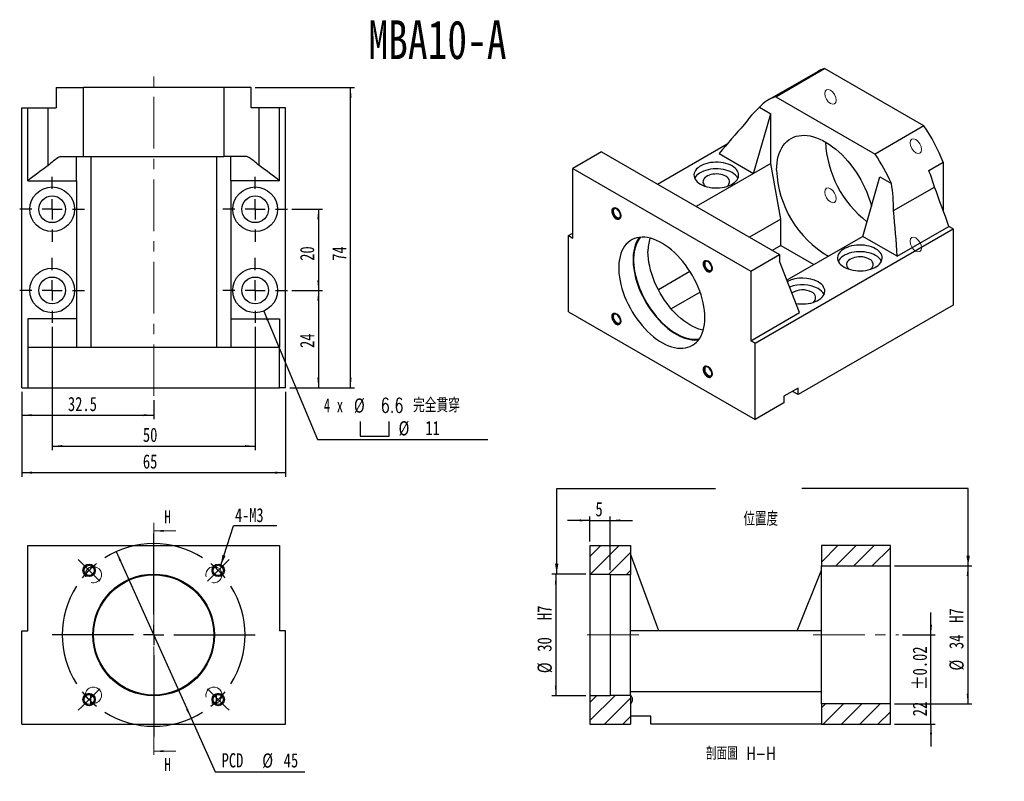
# Model space of a CAD drawing. Header units: millimetres. Extents: x 33 to 275, y 10 to 198.
import ezdxf

# ---------------------------------------------------------------- set-up
doc = ezdxf.new("R2010")
doc.units = ezdxf.units.MM
doc.linetypes.add('CENTER', pattern=[10.16, 6.35, -1.27, 1.27, -1.27])
doc.linetypes.add('CENTERX2', pattern=[20.32, 12.7, -2.54, 2.54, -2.54])
doc.layers.add('FORMAT', color=7, linetype='Continuous')
doc.styles.add('SLDTEXTSTYLE0', font='TXT', dxfattribs={"width": 0.75})
doc.styles.add('SLDTEXTSTYLE1', font='TXT', dxfattribs={"width": 0.75, "bigfont": 'bigfont'})
doc.styles.add('SLDTEXTSTYLE3', font='TXT', dxfattribs={"width": 0.666667})
doc.dimstyles.new('SLDDIMSTYLE0', dxfattribs={"dimtxt": 3.5, "dimasz": 2.5, "dimexe": 0, "dimexo": 0.0625, "dimgap": 0.875, "dimtad": 0, "dimtih": 1, "dimtoh": 1, "dimrnd": 1e-09, "dimzin": 12, "dimdsep": 46, "dimtxsty": 'SLDTEXTSTYLE0', "dimsah": 1, "dimcen": 0, "dimadec": 0, "dimazin": 3, "dimtfac": 1, "dimtmove": 0, "dimatfit": 3, "dimfxl": 1, "dimfrac": 2, "dimtolj": 1, "dimtzin": 12, "dimarcsym": 0})
doc.dimstyles.new('SLDDIMSTYLE1', dxfattribs={"dimtxt": 0.18, "dimasz": 2.5, "dimexe": 0, "dimexo": 0.0625, "dimgap": 0, "dimtad": 0, "dimtih": 1, "dimtoh": 1, "dimdec": 0, "dimrnd": 1e-09, "dimzin": 0, "dimdsep": 46, "dimtxsty": 'Standard', "dimsah": 1, "dimcen": 0.09, "dimadec": 0, "dimazin": 0, "dimtfac": 2.5, "dimtdec": 0, "dimtofl": 0, "dimtmove": 0, "dimatfit": 3, "dimfxl": 1, "dimfrac": 2, "dimtolj": 1, "dimtzin": 0, "dimarcsym": 0})
doc.dimstyles.new('SLDDIMSTYLE2', dxfattribs={"dimtxt": 3.5, "dimasz": 2.5, "dimexe": 0, "dimexo": 0.0625, "dimgap": 0.875, "dimtad": 1, "dimrnd": 1e-09, "dimzin": 12, "dimdsep": 46, "dimtxsty": 'SLDTEXTSTYLE0', "dimsah": 1, "dimcen": 0.09, "dimadec": 0, "dimazin": 3, "dimtol": 1, "dimtp": 0.02, "dimtm": 0.02, "dimtfac": 1, "dimtmove": 0, "dimatfit": 0, "dimfxl": 1, "dimfrac": 2, "dimtolj": 1, "dimarcsym": 0})
doc.dimstyles.new('SLDDIMSTYLE3', dxfattribs={"dimtxt": 3.5, "dimasz": 2.5, "dimexe": 0, "dimexo": 0.0625, "dimgap": 0.875, "dimtad": 1, "dimrnd": 1e-09, "dimzin": 12, "dimdsep": 46, "dimtxsty": 'SLDTEXTSTYLE0', "dimsah": 1, "dimcen": 0.09, "dimadec": 0, "dimazin": 3, "dimtfac": 1, "dimtofl": 0, "dimtmove": 0, "dimatfit": 3, "dimfxl": 1, "dimfrac": 2, "dimtolj": 1, "dimtzin": 12, "dimarcsym": 0})
doc.dimstyles.new('SLDDIMSTYLE4', dxfattribs={"dimtxt": 3.5, "dimasz": 2.5, "dimexe": 0, "dimexo": 0.0625, "dimgap": 0.875, "dimtad": 1, "dimrnd": 1e-09, "dimzin": 12, "dimdsep": 46, "dimtxsty": 'SLDTEXTSTYLE0', "dimsah": 1, "dimcen": 0.09, "dimadec": 0, "dimazin": 3, "dimtfac": 1, "dimtmove": 0, "dimatfit": 0, "dimfxl": 1, "dimfrac": 2, "dimtolj": 1, "dimtzin": 12, "dimarcsym": 0})
doc.dimstyles.new('SLDDIMSTYLE6', dxfattribs={"dimtxt": 3.5, "dimasz": 2.5, "dimexe": 0, "dimexo": 0.0625, "dimgap": 0.875, "dimtad": 1, "dimdec": 1, "dimrnd": 1e-09, "dimzin": 12, "dimdsep": 46, "dimtxsty": 'SLDTEXTSTYLE0', "dimsah": 1, "dimcen": 0.09, "dimadec": 0, "dimazin": 3, "dimtfac": 1, "dimtdec": 1, "dimtofl": 0, "dimtmove": 0, "dimatfit": 3, "dimfxl": 1, "dimfrac": 2, "dimtolj": 1, "dimtzin": 12, "dimarcsym": 0})
doc.dimstyles.new('SLDDIMSTYLE7', dxfattribs={"dimtxt": 3.5, "dimasz": 2.5, "dimexe": 0, "dimexo": 0.0625, "dimgap": 0.875, "dimtad": 0, "dimtih": 1, "dimtoh": 1, "dimdec": 1, "dimrnd": 1e-09, "dimzin": 12, "dimdsep": 46, "dimtxsty": 'SLDTEXTSTYLE0', "dimsah": 1, "dimcen": 0, "dimadec": 0, "dimazin": 3, "dimtfac": 1, "dimtofl": 0, "dimtmove": 0, "dimatfit": 3, "dimfxl": 1, "dimfrac": 2, "dimtolj": 1, "dimtzin": 12, "dimarcsym": 0})

# ---------------------------------------------------------------- blocks, each defined once
blk = doc.blocks.new('_D')
at = {"layer": 'FORMAT', "color": 7}
for p, q in [((56.71, 66.83), (75.15, 25.79)), ((75.15, 25.79), (81.07, 12.61)), ((81.07, 12.61), (103.13, 12.61))]:
    blk.add_line(p, q, dxfattribs=at)
for points in [[(56.71, 66.83), (57.5, 64.45), (57.96, 64.66)], [(75.15, 25.79), (74.35, 28.17), (73.9, 27.96)]]:
    blk.add_solid(points, dxfattribs=at)
at = {"layer": 'FORMAT', "color": 7, "char_height": 3.5, "attachment_point": 1, "style": 'SLDTEXTSTYLE0'}
for s, insert in [('PCD', (82.66, 17.17)), ('%%c', (92.68, 17.12)), ('45', (97.96, 17.17))]:
    blk.add_mtext(s, dxfattribs=dict(at, insert=insert))
blk = doc.blocks.new('SW_NOTE_0')
at = {"layer": 'FORMAT', "color": 0}
blk.add_line((10.7, 0), (0, 0), dxfattribs=at)
at = {"layer": 'FORMAT', "color": 0, "insert": (0.42, 4.38), "char_height": 3.44, "attachment_point": 1, "style": 'SLDTEXTSTYLE0'}
blk.add_mtext('4-M3', dxfattribs=at)
blk = doc.blocks.new('SW_CENTERMARKSYMBOL_0')
at = {"layer": 'FORMAT', "color": 0}
for p, q in [((-15.91, 20.91), (-15.91, 40.91)), ((-33.59, 33.59), (-34.47, 34.47)), ((1.77, 33.59), (2.65, 34.47)), ((-31.82, 31.82), (-33.59, 33.59)), ((-31.82, 31.82), (-30.05, 30.05)), ((0, 31.82), (-1.77, 30.05)), ((0, 31.82), (1.77, 33.59)), ((-30.05, 30.05), (-29.17, 29.17)), ((-1.77, 30.05), (-2.65, 29.17)), ((-15.91, 15.91), (-15.91, 18.41)), ((-20.91, 15.91), (-40.91, 15.91)), ((-15.91, 15.91), (-18.41, 15.91)), ((-15.91, 15.91), (-15.91, 13.41)), ((-15.91, 15.91), (-13.41, 15.91)), ((-10.91, 15.91), (9.09, 15.91)), ((-15.91, 10.91), (-15.91, -9.09)), ((-30.05, 1.77), (-29.17, 2.65)), ((-1.77, 1.77), (-2.65, 2.65)), ((-31.82, 0), (-33.59, -1.77)), ((-31.82, 0), (-30.05, 1.77)), ((0, 0), (-1.77, 1.77)), ((0, 0), (1.77, -1.77)), ((-33.59, -1.77), (-34.47, -2.65)), ((1.77, -1.77), (2.65, -2.65))]:
    blk.add_line(p, q, dxfattribs=at)
for start, end in [(57.7324, 122.2676), (135, 141.3662), (128.6338, 135), (45, 51.3662), (38.6338, 45), (147.7324, 212.2676), (327.7324, 32.2676), (218.6338, 225), (225, 231.3662), (308.6338, 315), (315, 321.3662), (237.7324, 302.2676)]:
    blk.add_arc((-15.91, 15.91), 22.5, start, end, dxfattribs=at)
blk = doc.blocks.new('_D_1')
at = {"layer": 'FORMAT', "color": 7}
for p, q in [((257.39, 46.31), (257.39, 51.81)), ((250.39, 46.31), (258.39, 46.31)), ((257.39, 24.31), (257.39, 46.31)), ((248.39, 24.31), (258.39, 24.31)), ((257.39, 24.31), (257.39, 18.81))]:
    blk.add_line(p, q, dxfattribs=at)
for points in [[(257.39, 46.31), (257.64, 48.81), (257.14, 48.81)], [(257.39, 24.31), (257.14, 21.81), (257.64, 21.81)]]:
    blk.add_solid(points, dxfattribs=at)
at = {"layer": 'FORMAT', "color": 7, "char_height": 3.5, "attachment_point": 1, "rotation": 90, "style": 'SLDTEXTSTYLE0'}
for s, insert in [('±0.02', (252.88, 32.76)), ('22', (252.88, 26.27))]:
    blk.add_mtext(s, dxfattribs=dict(at, insert=insert))
blk = doc.blocks.new('_D_2')
at = {"layer": 'FORMAT', "color": 7}
for p, q in [((248.39, 63.31), (267.44, 63.31)), ((266.44, 63.31), (266.44, 29.31)), ((248.39, 29.31), (267.44, 29.31))]:
    blk.add_line(p, q, dxfattribs=at)
for points in [[(266.44, 63.31), (266.19, 60.81), (266.69, 60.81)], [(266.44, 29.31), (266.69, 31.81), (266.19, 31.81)]]:
    blk.add_solid(points, dxfattribs=at)
at = {"layer": 'FORMAT', "color": 7, "char_height": 3.5, "attachment_point": 1, "rotation": 90, "style": 'SLDTEXTSTYLE0'}
for s, insert in [('H7', (261.88, 49.31)), ('34', (261.88, 42.83)), ('%%c', (261.93, 37.55))]:
    blk.add_mtext(s, dxfattribs=dict(at, insert=insert))
blk = doc.blocks.new('_D_3')
at = {"layer": 'FORMAT', "color": 7}
for p, q in [((172.39, 61.31), (163.98, 61.31)), ((164.98, 61.31), (164.98, 31.31)), ((172.39, 31.31), (163.98, 31.31))]:
    blk.add_line(p, q, dxfattribs=at)
for points in [[(164.98, 61.31), (164.73, 58.81), (165.23, 58.81)], [(164.98, 31.31), (165.23, 33.81), (164.73, 33.81)]]:
    blk.add_solid(points, dxfattribs=at)
at = {"layer": 'FORMAT', "color": 7, "char_height": 3.5, "attachment_point": 1, "rotation": 90, "style": 'SLDTEXTSTYLE0'}
for s, insert in [('H7', (160.42, 49.98)), ('30', (160.42, 42.18)), ('%%c', (160.47, 36.9))]:
    blk.add_mtext(s, dxfattribs=dict(at, insert=insert))
blk = doc.blocks.new('_D_4')
at = {"layer": 'FORMAT', "color": 7}
for p, q in [((173.39, 69.31), (173.39, 75.53)), ((178.39, 62.31), (178.39, 75.53)), ((173.39, 74.53), (167.89, 74.53)), ((173.39, 74.53), (178.39, 74.53)), ((178.39, 74.53), (183.89, 74.53))]:
    blk.add_line(p, q, dxfattribs=at)
for points in [[(173.39, 74.53), (170.89, 74.78), (170.89, 74.28)], [(178.39, 74.53), (180.89, 74.28), (180.89, 74.78)]]:
    blk.add_solid(points, dxfattribs=at)
at = {"layer": 'FORMAT', "color": 7, "insert": (174.74, 79.04), "char_height": 3.5, "attachment_point": 1, "style": 'SLDTEXTSTYLE0'}
blk.add_mtext('5', dxfattribs=at)
blk = doc.blocks.new('_D_5')
at = {"layer": 'FORMAT', "color": 7}
for p, q in [((99.93, 151.18), (107.49, 151.18)), ((106.49, 151.18), (106.49, 131.18)), ((99.93, 131.18), (107.49, 131.18))]:
    blk.add_line(p, q, dxfattribs=at)
for points in [[(106.49, 151.18), (106.24, 148.68), (106.74, 148.68)], [(106.49, 131.18), (106.74, 133.68), (106.24, 133.68)]]:
    blk.add_solid(points, dxfattribs=at)
at = {"layer": 'FORMAT', "color": 7, "insert": (101.97, 138.48), "char_height": 3.5, "attachment_point": 1, "rotation": 90, "style": 'SLDTEXTSTYLE0'}
blk.add_mtext('20', dxfattribs=at)
blk = doc.blocks.new('_D_6')
at = {"layer": 'FORMAT', "color": 7}
for p, q in [((33.43, 106.18), (33.43, 99.45)), ((65.93, 104.18), (65.93, 99.45)), ((33.43, 100.45), (65.93, 100.45))]:
    blk.add_line(p, q, dxfattribs=at)
for points in [[(33.43, 100.45), (35.93, 100.2), (35.93, 100.7)], [(65.93, 100.45), (63.43, 100.7), (63.43, 100.2)]]:
    blk.add_solid(points, dxfattribs=at)
at = {"layer": 'FORMAT', "color": 7, "insert": (44.81, 104.96), "char_height": 3.5, "attachment_point": 1, "style": 'SLDTEXTSTYLE0'}
blk.add_mtext('32.5', dxfattribs=at)
blk = doc.blocks.new('_D_7')
at = {"layer": 'FORMAT', "color": 7}
for p, q in [((40.93, 122.18), (40.93, 91.84)), ((90.93, 122.18), (90.93, 91.84)), ((40.93, 92.84), (90.93, 92.84))]:
    blk.add_line(p, q, dxfattribs=at)
for points in [[(40.93, 92.84), (43.43, 92.59), (43.43, 93.09)], [(90.93, 92.84), (88.43, 93.09), (88.43, 92.59)]]:
    blk.add_solid(points, dxfattribs=at)
at = {"layer": 'FORMAT', "color": 7, "insert": (63.27, 97.36), "char_height": 3.5, "attachment_point": 1, "style": 'SLDTEXTSTYLE0'}
blk.add_mtext('50', dxfattribs=at)
blk = doc.blocks.new('_D_8')
at = {"layer": 'FORMAT', "color": 7}
for p, q in [((33.43, 106.18), (33.43, 85.29)), ((98.43, 106.18), (98.43, 85.29)), ((33.43, 86.29), (98.43, 86.29))]:
    blk.add_line(p, q, dxfattribs=at)
for points in [[(33.43, 86.29), (35.93, 86.04), (35.93, 86.54)], [(98.43, 86.29), (95.93, 86.54), (95.93, 86.04)]]:
    blk.add_solid(points, dxfattribs=at)
at = {"layer": 'FORMAT', "color": 7, "insert": (63.27, 90.8), "char_height": 3.5, "attachment_point": 1, "style": 'SLDTEXTSTYLE0'}
blk.add_mtext('65', dxfattribs=at)
blk = doc.blocks.new('SW_SYMBOL_HOLE_SPOT')
at = {"layer": 'FORMAT', "color": 0}
for p, q in [((0, 875), (0, 75)), ((1600, 75), (1600, 875)), ((0, 75), (1600, 75))]:
    blk.add_line(p, q, dxfattribs=at)
blk = doc.blocks.new('_D_9')
at = {"layer": 'FORMAT'}
for p, q in [((93.05, 126.11), (106.26, 94.46)), ((106.26, 94.46), (148.25, 94.46))]:
    blk.add_line(p, q, dxfattribs=at)
blk.add_solid([(93.05, 126.11), (93.78, 123.7), (94.24, 123.9)], dxfattribs=at)
at = {"layer": 'FORMAT', "xscale": 0.0044707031, "yscale": 0.0044707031, "zscale": 0.0044707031}
blk.add_blockref('SW_SYMBOL_HOLE_SPOT', (116.81, 94.95), dxfattribs=at)
at = {"layer": 'FORMAT', "char_height": 3.5, "attachment_point": 1}
for s, insert, style in [('4 x', (107.84, 104.64), 'SLDTEXTSTYLE3'), ('%%c', (115.26, 104.58), 'SLDTEXTSTYLE0'), ('6.6 \\M+18AAE\\M+19153\\M+18AD1\\M+190FA', (121.85, 104.64), 'SLDTEXTSTYLE1'), ('%%c', (126.25, 98.97), 'SLDTEXTSTYLE0'), ('11', (132.84, 99.03), 'SLDTEXTSTYLE0')]:
    blk.add_mtext(s, dxfattribs=dict(at, insert=insert, style=style))
blk = doc.blocks.new('_D_10')
at = {"layer": 'FORMAT', "color": 7}
for p, q in [((99.93, 131.18), (107.49, 131.18)), ((106.49, 131.18), (106.49, 107.18)), ((99.43, 107.18), (107.49, 107.18))]:
    blk.add_line(p, q, dxfattribs=at)
for points in [[(106.49, 131.18), (106.24, 128.68), (106.74, 128.68)], [(106.49, 107.18), (106.74, 109.68), (106.24, 109.68)]]:
    blk.add_solid(points, dxfattribs=at)
at = {"layer": 'FORMAT', "color": 7, "insert": (101.97, 117), "char_height": 3.5, "attachment_point": 1, "rotation": 90, "style": 'SLDTEXTSTYLE0'}
blk.add_mtext('24', dxfattribs=at)
blk = doc.blocks.new('_D_11')
at = {"layer": 'FORMAT', "color": 7}
for p, q in [((90.93, 181.18), (115.43, 181.18)), ((114.43, 107.18), (114.43, 181.18)), ((99.43, 107.18), (115.43, 107.18))]:
    blk.add_line(p, q, dxfattribs=at)
for points in [[(114.43, 181.18), (114.18, 178.68), (114.68, 178.68)], [(114.43, 107.18), (114.68, 109.68), (114.18, 109.68)]]:
    blk.add_solid(points, dxfattribs=at)
at = {"layer": 'FORMAT', "color": 7, "insert": (109.92, 138.48), "char_height": 3.5, "attachment_point": 1, "rotation": 90, "style": 'SLDTEXTSTYLE0'}
blk.add_mtext('74', dxfattribs=at)
blk = doc.blocks.new('SW_CENTERMARKSYMBOL_1')
at = {"layer": 'FORMAT', "color": 0}
for p, q in [((0, 5), (0, 8)), ((0, 0), (0, 2.5)), ((-5, 0), (-8, 0)), ((0, 0), (-2.5, 0)), ((0, 0), (0, -2.5)), ((0, 0), (2.5, 0)), ((5, 0), (8, 0)), ((0, -5), (0, -8))]:
    blk.add_line(p, q, dxfattribs=at)
blk = doc.blocks.new('SW_CENTERMARKSYMBOL_2')
at = {"layer": 'FORMAT', "color": 0}
for p, q in [((0, 5), (0, 8)), ((0, 0), (0, 2.5)), ((-5, 0), (-8, 0)), ((0, 0), (-2.5, 0)), ((0, 0), (0, -2.5)), ((0, 0), (2.5, 0)), ((5, 0), (8, 0)), ((0, -5), (0, -8))]:
    blk.add_line(p, q, dxfattribs=at)
blk = doc.blocks.new('SW_CENTERMARKSYMBOL_3')
at = {"layer": 'FORMAT', "color": 0}
for p, q in [((0, 5), (0, 8)), ((0, 0), (0, 2.5)), ((-5, 0), (-8, 0)), ((0, 0), (-2.5, 0)), ((0, 0), (0, -2.5)), ((0, 0), (2.5, 0)), ((5, 0), (8, 0)), ((0, -5), (0, -8))]:
    blk.add_line(p, q, dxfattribs=at)
blk = doc.blocks.new('SW_CENTERMARKSYMBOL_4')
at = {"layer": 'FORMAT', "color": 0}
for p, q in [((0, 5), (0, 8)), ((0, 0), (0, 2.5)), ((-5, 0), (-8, 0)), ((0, 0), (-2.5, 0)), ((0, 0), (0, -2.5)), ((0, 0), (2.5, 0)), ((5, 0), (8, 0)), ((0, -5), (0, -8))]:
    blk.add_line(p, q, dxfattribs=at)

msp = doc.modelspace()

# ---------------------------------------------------------------- hatches: boundary and pattern name
at = {"linetype": 'Continuous', "lineweight": 18}
h = msp.add_hatch(dxfattribs=at)
h.set_pattern_fill('ANSI31', style=0)
h.paths.add_polyline_path([(183.39, 61.11), (183.39, 68.31), (173.39, 68.31), (173.39, 61.31), (178.39, 61.31), (178.39, 61.11)], flags=0)
h = msp.add_hatch(dxfattribs=at)
h.set_pattern_fill('ANSI31', style=0)
h.paths.add_polyline_path([(247.39, 63.31), (247.39, 68.31), (230.39, 68.31), (230.39, 63.31)], flags=0)
h = msp.add_hatch(dxfattribs=at)
h.set_pattern_fill('ANSI31', style=0)
h.paths.add_polyline_path([(183.39, 24.31), (183.39, 31.51), (178.39, 31.51), (178.39, 31.31), (173.39, 31.31), (173.39, 24.31)], flags=0)
h = msp.add_hatch(dxfattribs=at)
h.set_pattern_fill('ANSI31', style=0)
h.paths.add_polyline_path([(230.39, 29.31), (230.39, 24.31), (247.39, 24.31), (247.39, 29.31)], flags=0)

# ---------------------------------------------------------------- linework, layer by layer
at = {"color": 7, "linetype": 'Continuous', "lineweight": 25}
for p, q in [((229.405, 185.072), (217.384, 178.133)), ((219.136, 178.918), (231.156, 185.857)), ((255.651, 171.717), (231.156, 185.857)), ((41.929, 181.183), (41.929, 176.183)), ((41.929, 181.183), (48.609, 181.183)), ((83.25, 181.183), (48.609, 181.183)), ((48.609, 164.183), (48.609, 181.183)), ((83.25, 181.183), (83.25, 164.183)), ((89.929, 181.183), (83.25, 181.183)), ((89.929, 176.183), (89.929, 181.183)), ((219.136, 178.918), (243.631, 164.777)), ((33.429, 107.183), (33.429, 176.183)), ((33.429, 176.183), (34.929, 176.183)), ((34.929, 158.183), (34.929, 176.183)), ((34.929, 176.183), (39.929, 176.183)), ((39.929, 161.94), (39.929, 176.183)), ((39.929, 176.183), (41.929, 176.183)), ((91.929, 176.183), (89.929, 176.183)), ((91.929, 161.94), (91.929, 176.183)), ((96.929, 176.183), (91.929, 176.183)), ((96.929, 158.183), (96.929, 176.183)), ((98.429, 176.183), (96.929, 176.183)), ((98.429, 107.183), (98.429, 176.183)), ((213.705, 160.007), (217.948, 174.704)), ((215.135, 176.328), (217.948, 174.704)), ((217.948, 162.456), (217.948, 174.704)), ((255.651, 171.717), (243.631, 164.777)), ((176.229, 165.316), (169.158, 161.234)), ((176.229, 165.316), (220.069, 140.008)), ((190.02, 157.355), (207.215, 167.281)), ((42.951, 164.183), (48.609, 164.183)), ((46.929, 158.183), (46.929, 164.183)), ((48.609, 164.183), (83.25, 164.183)), ((50.429, 164.183), (50.429, 117.183)), ((81.429, 164.183), (81.429, 117.183)), ((88.907, 164.183), (83.25, 164.183)), ((84.929, 158.183), (84.929, 164.183)), ((205.22, 164.905), (213.705, 160.007)), ((256.839, 160.762), (260.374, 162.803)), ((260.374, 162.803), (260.374, 150.924)), ((169.158, 144.087), (169.158, 161.234)), ((169.158, 161.234), (212.998, 135.926)), ((217.948, 162.456), (213.705, 160.007)), ((220.423, 148.779), (217.948, 162.456)), ((34.929, 158.183), (46.929, 158.183)), ((46.929, 158.183), (46.929, 124.183)), ((96.929, 158.183), (84.929, 158.183)), ((84.929, 158.183), (84.929, 124.183)), ((213.705, 160.007), (199.566, 151.844)), ((240.575, 144.495), (244.818, 159.192)), ((244.818, 159.192), (247.631, 157.568)), ((248.182, 150.84), (258.253, 156.655)), ((220.423, 148.779), (212.649, 144.291)), ((220.423, 142.247), (220.423, 148.779)), ((214.059, 118.166), (262.849, 146.332)), ((249.061, 139.597), (261.789, 146.944)), ((262.849, 146.332), (261.789, 146.944)), ((262.849, 146.332), (262.849, 127.552)), ((168.097, 144.699), (169.158, 145.312)), ((168.097, 125.919), (168.097, 144.699)), ((168.097, 144.699), (169.158, 144.087)), ((240.575, 144.495), (221.893, 133.71)), ((249.061, 139.597), (240.575, 144.495)), ((220.423, 142.247), (218.307, 141.025)), ((220.423, 142.247), (228.552, 137.554)), ((212.998, 135.926), (220.069, 140.008)), ((220.069, 140.008), (220.069, 138.375)), ((225.019, 125.718), (220.069, 138.375)), ((198.03, 135.852), (190.238, 131.354)), ((212.998, 135.926), (212.998, 118.778)), ((200.516, 130.755), (193.414, 126.655)), ((262.849, 127.552), (224.666, 105.509)), ((46.929, 124.183), (34.929, 124.183)), ((34.929, 124.183), (34.929, 117.183)), ((46.929, 124.183), (46.929, 117.183)), ((84.929, 124.183), (84.929, 117.183)), ((84.929, 124.183), (96.929, 124.183)), ((96.929, 124.183), (96.929, 117.183)), ((168.097, 125.919), (214.059, 99.385)), ((212.998, 118.778), (225.019, 125.718)), ((34.929, 117.183), (96.929, 117.183)), ((34.929, 117.183), (34.929, 107.183)), ((96.929, 107.183), (96.929, 117.183)), ((214.059, 118.166), (212.998, 118.778)), ((214.059, 99.385), (214.059, 118.166)), ((33.429, 107.183), (34.929, 107.183)), ((34.929, 107.183), (96.929, 107.183)), ((98.429, 107.183), (96.929, 107.183)), ((224.666, 107.142), (221.13, 105.101)), ((224.666, 105.509), (224.666, 107.142)), ((221.13, 105.101), (221.13, 103.468)), ((224.666, 105.509), (223.251, 106.325)), ((221.13, 103.468), (214.059, 99.385)), ((34.929, 47.31), (34.929, 68.31)), ((34.929, 68.31), (96.929, 68.31)), ((96.929, 68.31), (96.929, 47.31)), ((173.39, 68.31), (173.39, 61.31)), ((173.39, 68.31), (183.39, 68.31)), ((183.39, 68.31), (183.39, 61.11)), ((230.39, 68.31), (230.39, 63.31)), ((247.39, 68.31), (230.39, 68.31)), ((247.39, 63.31), (247.39, 68.31)), ((190.39, 47.31), (183.39, 66.31)), ((230.39, 29.31), (230.39, 63.31)), ((230.39, 63.31), (247.39, 63.31)), ((247.39, 29.31), (247.39, 63.31)), ((173.39, 61.31), (178.39, 61.31)), ((173.39, 61.31), (173.39, 31.31)), ((178.39, 61.11), (178.39, 61.31)), ((183.39, 61.11), (178.39, 61.11)), ((178.39, 61.11), (178.39, 31.51)), ((183.39, 31.51), (183.39, 61.11)), ((224.39, 47.31), (230.39, 62.31)), ((33.429, 24.31), (33.429, 47.31)), ((33.429, 47.31), (34.929, 47.31)), ((98.429, 47.31), (96.929, 47.31)), ((98.429, 24.31), (98.429, 47.31)), ((190.39, 47.31), (183.39, 47.31)), ((224.39, 47.31), (190.39, 47.31)), ((230.39, 47.31), (224.39, 47.31)), ((230.39, 32.31), (183.39, 32.31)), ((173.39, 31.31), (173.39, 24.31)), ((178.39, 31.31), (173.39, 31.31)), ((178.39, 31.31), (178.39, 31.51)), ((178.39, 31.51), (183.39, 31.51)), ((183.39, 31.51), (183.39, 24.31)), ((247.39, 29.31), (230.39, 29.31)), ((230.39, 29.31), (230.39, 24.31)), ((247.39, 24.31), (247.39, 29.31)), ((33.429, 24.31), (98.429, 24.31)), ((173.39, 24.31), (183.39, 24.31)), ((188.39, 26.31), (183.39, 26.31)), ((188.39, 24.31), (188.39, 26.31)), ((230.39, 24.31), (188.39, 24.31)), ((230.39, 24.31), (247.39, 24.31))]:
    msp.add_line(p, q, dxfattribs=at)
at = {"color": 7, "linetype": 'CENTER', "lineweight": 18}
msp.add_line((65.929, 73.95), (65.929, 15.67), dxfattribs=at)
at = {"color": 7, "linetype": 'Continuous', "lineweight": 18}
for p, q in [((71.429, 71.95), (65.929, 71.95)), ((71.429, 17.67), (65.929, 17.67))]:
    msp.add_line(p, q, dxfattribs=at)
at = {"color": 7, "linetype": 'Continuous', "lineweight": 18, "flags": 128}
for points in [[(232.639, 177.224), (233.18, 177.035), (233.639, 177.125), (233.945, 177.477), (234.053, 178.04), (233.945, 178.727), (233.639, 179.434), (233.18, 180.053), (232.639, 180.49), (232.098, 180.678), (231.639, 180.589), (231.332, 180.236), (231.225, 179.673), (231.332, 178.986), (231.639, 178.279), (232.098, 177.66), (232.639, 177.224)], [(252.225, 167.55), (252.332, 166.863), (252.639, 166.156), (253.098, 165.537), (253.639, 165.1), (254.18, 164.912), (254.639, 165.001), (254.945, 165.354), (255.053, 165.917), (254.945, 166.604), (254.639, 167.311), (254.18, 167.93), (253.639, 168.367), (253.098, 168.555), (252.639, 168.466), (252.332, 168.113), (252.225, 167.55)], [(234.053, 153.79), (233.945, 154.477), (233.639, 155.184), (233.18, 155.803), (232.639, 156.24), (232.098, 156.428), (231.639, 156.339), (231.332, 155.986), (231.225, 155.423), (231.332, 154.736), (231.639, 154.029), (232.098, 153.41), (232.639, 152.973), (233.18, 152.785), (233.639, 152.875), (233.945, 153.227), (234.053, 153.79)], [(178.962, 150.826), (179.043, 151.248), (179.272, 151.513), (179.617, 151.58), (180.022, 151.439), (180.428, 151.111), (180.772, 150.647), (181.002, 150.117), (181.083, 149.602), (181.002, 149.179), (180.772, 148.915), (180.428, 148.848), (180.022, 148.989), (179.617, 149.317), (179.272, 149.781), (179.043, 150.311), (178.962, 150.826)], [(253.639, 144.117), (253.098, 144.305), (252.639, 144.216), (252.332, 143.863), (252.225, 143.3), (252.332, 142.613), (252.639, 141.906), (253.098, 141.287), (253.639, 140.85), (254.18, 140.662), (254.639, 140.751), (254.945, 141.104), (255.053, 141.667), (254.945, 142.354), (254.639, 143.061), (254.18, 143.68), (253.639, 144.117)], [(202.522, 138.45), (202.928, 138.122), (203.272, 137.658), (203.502, 137.128), (203.583, 136.613), (203.502, 136.19), (203.272, 135.926), (202.928, 135.859), (202.522, 136), (202.117, 136.328), (201.772, 136.792), (201.543, 137.322), (201.462, 137.837), (201.543, 138.259), (201.772, 138.524), (202.117, 138.591), (202.522, 138.45)], [(180.022, 123.007), (179.617, 123.334), (179.272, 123.799), (179.043, 124.329), (178.962, 124.844), (179.043, 125.266), (179.272, 125.531), (179.617, 125.598), (180.022, 125.456), (180.428, 125.129), (180.772, 124.665), (181.002, 124.135), (181.083, 123.619), (181.002, 123.197), (180.772, 122.933), (180.428, 122.866), (180.022, 123.007)], [(203.583, 110.63), (203.502, 110.208), (203.272, 109.944), (202.928, 109.877), (202.522, 110.018), (202.117, 110.345), (201.772, 110.81), (201.543, 111.34), (201.462, 111.855), (201.543, 112.277), (201.772, 112.542), (202.117, 112.609), (202.522, 112.468), (202.928, 112.14), (203.272, 111.676), (203.502, 111.146), (203.583, 110.63)]]:
    msp.add_lwpolyline(points, dxfattribs=at)
at = {"color": 7, "linetype": 'Continuous', "lineweight": 25, "flags": 128}
for points in [[(219.362, 160.823), (219.389, 161.725), (219.467, 162.593), (219.598, 163.423), (219.781, 164.211), (220.014, 164.954), (220.296, 165.649), (220.628, 166.292), (221.006, 166.881), (221.43, 167.413), (221.897, 167.886), (222.406, 168.298), (222.954, 168.646), (223.538, 168.93), (224.158, 169.149), (224.808, 169.3), (225.488, 169.384), (226.193, 169.401), (226.921, 169.349), (227.668, 169.23), (228.432, 169.044), (229.209, 168.791), (229.995, 168.473), (230.787, 168.092), (231.582, 167.648), (232.376, 167.144), (233.165, 166.583), (233.947, 165.965), (234.718, 165.295), (235.474, 164.575), (236.212, 163.808), (236.929, 162.998), (237.622, 162.148), (238.287, 161.262), (238.922, 160.343), (239.525, 159.396), (240.091, 158.426), (240.62, 157.435), (241.108, 156.429), (241.554, 155.411), (241.955, 154.387), (242.31, 153.361), (242.617, 152.337), (242.724, 151.938)], [(208.402, 161.844), (207.924, 162.089), (207.4, 162.301), (206.837, 162.476), (206.243, 162.613), (205.625, 162.708), (204.992, 162.762), (204.353, 162.772), (203.716, 162.74), (203.09, 162.666), (202.482, 162.549), (201.903, 162.393), (201.358, 162.2), (200.857, 161.971), (200.404, 161.709), (200.008, 161.42), (199.672, 161.106), (199.402, 160.771), (199.2, 160.42), (199.071, 160.059), (199.015, 159.691), (199.034, 159.322), (199.127, 158.957), (199.292, 158.6), (199.528, 158.257), (199.832, 157.932), (200.199, 157.629), (200.624, 157.354), (201.102, 157.108), (201.626, 156.896), (202.189, 156.721), (202.783, 156.585), (203.401, 156.489), (204.034, 156.436), (204.673, 156.425), (205.31, 156.457), (205.937, 156.532), (206.544, 156.648), (207.123, 156.804), (207.668, 156.998), (208.169, 157.227), (208.622, 157.488), (209.018, 157.777), (209.354, 158.092), (209.624, 158.426), (209.826, 158.777), (209.955, 159.138), (210.011, 159.506), (209.992, 159.875), (209.899, 160.241), (209.734, 160.597), (209.498, 160.94), (209.194, 161.265), (208.827, 161.568), (208.402, 161.844)], [(208.402, 160.211), (207.924, 160.456), (207.4, 160.668), (206.837, 160.843), (206.243, 160.979), (205.625, 161.075), (204.992, 161.129), (204.353, 161.139), (203.716, 161.107), (203.09, 161.032), (202.482, 160.916), (201.903, 160.76), (201.358, 160.566), (200.857, 160.337), (200.404, 160.076), (200.008, 159.787), (199.672, 159.472), (199.402, 159.138), (199.2, 158.787), (199.198, 158.782)], [(206.846, 159.313), (206.473, 159.498), (206.055, 159.65), (205.603, 159.764), (205.127, 159.837), (204.636, 159.869), (204.144, 159.859), (203.659, 159.806), (203.193, 159.712), (202.757, 159.579), (202.36, 159.41), (202.012, 159.208), (201.719, 158.979), (201.488, 158.727), (201.325, 158.459), (201.234, 158.179), (201.215, 157.894), (201.271, 157.611), (201.398, 157.336), (201.595, 157.075), (201.858, 156.834), (201.894, 156.807)], [(180.906, 149.479), (180.879, 149.772), (180.8, 150.081), (180.671, 150.391), (180.5, 150.687), (180.296, 150.953), (180.068, 151.177), (179.828, 151.347), (179.588, 151.454), (179.36, 151.494), (179.156, 151.463), (178.985, 151.365), (178.856, 151.203), (178.777, 150.986), (178.75, 150.724), (178.777, 150.431), (178.856, 150.122), (178.985, 149.812), (179.156, 149.516), (179.36, 149.25), (179.588, 149.026), (179.828, 148.856), (180.068, 148.749), (180.296, 148.71), (180.5, 148.74), (180.671, 148.839), (180.8, 149), (180.879, 149.218), (180.906, 149.479)], [(179.93, 151.282), (179.857, 151.312), (179.646, 151.355), (179.459, 151.326), (179.307, 151.227), (179.201, 151.064), (179.146, 150.848), (179.146, 150.592), (179.201, 150.313), (179.307, 150.027), (179.459, 149.753), (179.646, 149.508), (179.857, 149.307), (180.078, 149.163), (180.296, 149.085), (180.496, 149.079), (180.667, 149.143), (180.797, 149.275), (180.879, 149.466), (180.902, 149.6)], [(201.685, 124.493), (201.658, 125.372), (201.579, 126.278), (201.448, 127.204), (201.265, 128.148), (201.031, 129.105), (200.747, 130.068), (200.416, 131.035), (200.037, 131.999), (199.615, 132.957), (199.149, 133.903), (198.644, 134.832), (198.101, 135.741), (197.523, 136.624), (196.912, 137.477), (196.273, 138.296), (195.608, 139.076), (194.92, 139.815), (194.213, 140.507), (193.49, 141.151), (192.756, 141.741), (192.013, 142.277), (191.265, 142.754), (190.517, 143.171), (189.771, 143.525), (189.032, 143.815), (188.303, 144.04), (187.587, 144.197), (186.89, 144.287), (186.213, 144.308), (185.56, 144.262), (184.935, 144.147), (184.34, 143.965), (183.779, 143.717), (183.254, 143.403), (182.769, 143.025), (182.324, 142.586), (181.924, 142.087), (181.569, 141.531), (181.261, 140.92), (181.002, 140.259), (180.794, 139.549), (180.636, 138.794), (180.531, 137.999), (180.478, 137.168), (180.478, 136.303), (180.531, 135.41), (180.636, 134.493), (180.794, 133.557), (181.002, 132.607), (181.261, 131.646), (181.569, 130.68), (181.924, 129.714), (182.324, 128.753), (182.769, 127.8), (183.254, 126.862), (183.779, 125.943), (184.34, 125.046), (184.935, 124.178), (185.56, 123.341), (186.213, 122.541), (186.89, 121.781), (187.587, 121.065), (188.303, 120.397), (189.032, 119.779), (189.771, 119.216), (190.517, 118.709), (191.265, 118.262), (192.013, 117.876), (192.756, 117.554), (193.49, 117.296), (194.213, 117.105), (194.92, 116.982), (195.608, 116.926), (196.273, 116.939), (196.912, 117.019), (197.523, 117.168), (198.101, 117.383), (198.644, 117.664), (199.149, 118.01), (199.615, 118.419), (200.037, 118.888), (200.416, 119.416), (200.747, 120), (201.031, 120.636), (201.265, 121.323), (201.448, 122.055), (201.579, 122.83), (201.658, 123.644), (201.685, 124.493)], [(185.558, 144.261), (185.459, 144.128), (185.104, 143.572), (184.797, 142.961), (184.538, 142.3), (184.329, 141.59), (184.172, 140.835), (184.066, 140.04), (184.014, 139.209), (184.014, 138.344), (184.066, 137.451), (184.172, 136.534), (184.329, 135.598), (184.538, 134.648), (184.797, 133.687), (185.104, 132.721), (185.459, 131.755), (185.86, 130.794), (186.304, 129.841), (186.79, 128.903), (187.315, 127.984), (187.876, 127.087), (188.47, 126.219), (189.096, 125.382), (189.748, 124.582), (190.425, 123.822), (191.123, 123.106), (191.838, 122.438), (192.567, 121.82), (193.306, 121.257), (194.052, 120.75), (194.801, 120.303), (195.548, 119.917), (196.291, 119.595), (197.026, 119.337), (197.748, 119.146), (198.455, 119.023), (199.143, 118.967), (199.808, 118.98), (200.134, 119.012)], [(185.823, 144.289), (185.581, 143.975), (185.231, 143.426), (184.927, 142.824), (184.672, 142.171), (184.466, 141.471), (184.311, 140.726), (184.207, 139.942), (184.155, 139.121), (184.155, 138.268), (184.207, 137.387), (184.311, 136.483), (184.466, 135.559), (184.672, 134.621), (184.927, 133.673), (185.231, 132.721), (185.581, 131.767), (185.977, 130.819), (186.415, 129.879), (186.894, 128.953), (187.412, 128.046), (187.966, 127.162), (188.552, 126.305), (189.169, 125.479), (189.813, 124.69), (190.481, 123.94), (191.17, 123.234), (191.875, 122.574), (192.595, 121.965), (193.324, 121.409), (194.06, 120.909), (194.798, 120.468), (195.536, 120.087), (196.269, 119.769), (196.994, 119.515), (197.707, 119.327), (198.404, 119.205), (199.083, 119.15), (199.739, 119.162), (200.29, 119.228)], [(201.276, 121.36), (200.887, 121.453), (200.168, 121.675), (199.439, 121.961), (198.703, 122.31), (197.964, 122.722), (197.227, 123.193), (196.494, 123.721), (195.769, 124.304), (195.056, 124.939), (194.358, 125.622), (193.68, 126.351), (193.023, 127.121), (192.393, 127.929), (191.79, 128.77), (191.22, 129.642), (190.684, 130.538), (190.185, 131.455), (189.726, 132.388), (189.309, 133.333), (188.936, 134.285), (188.609, 135.238), (188.329, 136.189), (188.098, 137.133), (187.918, 138.064), (187.788, 138.979), (187.71, 139.872), (187.684, 140.739)], [(243.757, 141.434), (243.28, 141.679), (242.756, 141.891), (242.193, 142.066), (241.598, 142.202), (240.981, 142.298), (240.348, 142.351), (239.708, 142.362), (239.071, 142.33), (238.445, 142.255), (237.838, 142.139), (237.258, 141.983), (236.714, 141.789), (236.212, 141.56), (235.76, 141.299), (235.363, 141.01), (235.027, 140.695), (234.757, 140.361), (234.556, 140.01), (234.426, 139.649), (234.371, 139.281), (234.389, 138.912), (234.482, 138.546), (234.648, 138.19), (234.884, 137.847), (235.187, 137.522), (235.554, 137.219), (235.979, 136.943), (236.457, 136.698), (236.981, 136.486), (237.544, 136.311), (238.138, 136.175), (238.756, 136.079), (239.389, 136.025), (240.028, 136.015), (240.666, 136.047), (241.292, 136.122), (241.899, 136.238), (242.479, 136.394), (243.023, 136.588), (243.525, 136.817), (243.977, 137.078), (244.374, 137.367), (244.709, 137.682), (244.98, 138.016), (245.181, 138.367), (245.31, 138.728), (245.366, 139.096), (245.347, 139.465), (245.255, 139.831), (245.089, 140.187), (244.853, 140.53), (244.55, 140.855), (244.183, 141.158), (243.757, 141.434)], [(243.757, 139.8), (243.28, 140.046), (242.756, 140.258), (242.193, 140.433), (241.598, 140.569), (240.981, 140.665), (240.348, 140.718), (239.708, 140.729), (239.071, 140.697), (238.445, 140.622), (237.838, 140.506), (237.258, 140.35), (236.714, 140.156), (236.212, 139.927), (235.76, 139.666), (235.363, 139.377), (235.027, 139.062), (234.757, 138.728), (234.556, 138.377), (234.553, 138.372)], [(203.406, 136.49), (203.379, 136.783), (203.3, 137.092), (203.171, 137.402), (203, 137.698), (202.796, 137.964), (202.568, 138.188), (202.328, 138.358), (202.088, 138.465), (201.86, 138.505), (201.656, 138.474), (201.485, 138.376), (201.356, 138.214), (201.277, 137.997), (201.25, 137.735), (201.277, 137.442), (201.356, 137.133), (201.485, 136.823), (201.656, 136.527), (201.86, 136.261), (202.088, 136.037), (202.328, 135.867), (202.568, 135.76), (202.796, 135.721), (203, 135.751), (203.171, 135.85), (203.3, 136.011), (203.379, 136.229), (203.406, 136.49)], [(202.43, 138.293), (202.357, 138.323), (202.146, 138.366), (201.959, 138.337), (201.807, 138.238), (201.701, 138.075), (201.646, 137.859), (201.646, 137.603), (201.701, 137.324), (201.807, 137.038), (201.959, 136.764), (202.146, 136.519), (202.357, 136.318), (202.578, 136.174), (202.796, 136.096), (202.996, 136.09), (203.167, 136.154), (203.297, 136.286), (203.379, 136.477), (203.402, 136.611)], [(242.202, 138.902), (241.828, 139.088), (241.41, 139.24), (240.958, 139.354), (240.482, 139.427), (239.992, 139.459), (239.499, 139.448), (239.014, 139.395), (238.549, 139.301), (238.113, 139.168), (237.716, 138.999), (237.367, 138.798), (237.074, 138.569), (236.844, 138.317), (236.681, 138.048), (236.589, 137.769), (236.571, 137.484), (236.626, 137.201), (236.754, 136.926), (236.951, 136.665), (237.213, 136.424), (237.249, 136.397)], [(224.132, 127.986), (224.614, 127.915), (225.247, 127.861), (225.886, 127.851), (226.523, 127.883), (227.15, 127.957), (227.757, 128.074), (228.337, 128.23), (228.881, 128.423), (229.383, 128.652), (229.835, 128.914), (230.232, 129.203), (230.567, 129.517), (230.838, 129.852), (231.039, 130.203), (231.168, 130.564), (231.224, 130.932), (231.205, 131.301), (231.113, 131.666), (230.947, 132.023), (230.711, 132.366), (230.407, 132.691), (230.041, 132.994), (229.615, 133.269)], [(180.906, 123.497), (180.879, 123.79), (180.8, 124.099), (180.671, 124.409), (180.5, 124.705), (180.296, 124.971), (180.068, 125.195), (179.828, 125.365), (179.588, 125.472), (179.36, 125.511), (179.156, 125.481), (178.985, 125.383), (178.856, 125.221), (178.777, 125.003), (178.75, 124.742), (178.777, 124.449), (178.856, 124.14), (178.985, 123.83), (179.156, 123.534), (179.36, 123.268), (179.588, 123.044), (179.828, 122.874), (180.068, 122.767), (180.296, 122.727), (180.5, 122.758), (180.671, 122.856), (180.8, 123.018), (180.879, 123.235), (180.906, 123.497)], [(179.93, 125.3), (179.857, 125.33), (179.646, 125.372), (179.459, 125.343), (179.307, 125.244), (179.201, 125.082), (179.146, 124.866), (179.146, 124.61), (179.201, 124.33), (179.307, 124.045), (179.459, 123.77), (179.646, 123.525), (179.857, 123.325), (180.078, 123.181), (180.296, 123.103), (180.496, 123.096), (180.667, 123.161), (180.797, 123.293), (180.879, 123.484), (180.902, 123.618)], [(203.406, 110.508), (203.379, 110.801), (203.3, 111.11), (203.171, 111.42), (203, 111.716), (202.796, 111.982), (202.568, 112.206), (202.328, 112.376), (202.088, 112.483), (201.86, 112.522), (201.656, 112.492), (201.485, 112.394), (201.356, 112.232), (201.277, 112.014), (201.25, 111.753), (201.277, 111.46), (201.356, 111.151), (201.485, 110.841), (201.656, 110.545), (201.86, 110.279), (202.088, 110.055), (202.328, 109.885), (202.568, 109.778), (202.796, 109.738), (203, 109.769), (203.171, 109.867), (203.3, 110.029), (203.379, 110.246), (203.406, 110.508)], [(202.43, 112.311), (202.357, 112.341), (202.146, 112.384), (201.959, 112.354), (201.807, 112.255), (201.701, 112.093), (201.646, 111.877), (201.646, 111.621), (201.701, 111.341), (201.807, 111.056), (201.959, 110.782), (202.146, 110.536), (202.357, 110.336), (202.578, 110.192), (202.796, 110.114), (202.996, 110.108), (203.167, 110.172), (203.297, 110.304), (203.379, 110.495), (203.402, 110.629)]]:
    msp.add_lwpolyline(points, dxfattribs=at)
at = {"color": 7, "linetype": 'Continuous', "lineweight": 25}
for centre, radius in [((40.929, 151.183), 5.5), ((90.929, 151.183), 5.5), ((40.929, 151.183), 3.3), ((90.929, 151.183), 3.3), ((40.929, 131.183), 5.5), ((90.929, 131.183), 5.5), ((40.929, 131.183), 3.3), ((90.929, 131.183), 3.3), ((50.019, 62.22), 1.525), ((50.019, 62.22), 1.25), ((81.839, 62.22), 1.525), ((81.839, 62.22), 1.25), ((65.929, 46.31), 15), ((65.929, 46.31), 14.8), ((50.019, 30.4), 1.525), ((50.019, 30.4), 1.25), ((81.839, 30.4), 1.525), ((81.839, 30.4), 1.25)]:
    msp.add_circle(centre, radius, dxfattribs=at)
for centre, radius, start, end in [((234.122, 176.893), 9.442, 108.30434, 119.97121), ((222.119, 169.924), 9.476, 108.35282, 137.47967), ((215.837, 144.913), 47.996, 21.88402, 33.94913), ((257.831, 169.063), 26.48, 182.81539, 232.25891), ((203.598, 137.846), 48.248, 24.12762, 33.9301), ((206.847, 157.233), 3.359, 27.46394, 62.4294), ((245.149, 161.88), 25.808, 182.34799, 239.65449), ((216.38, 144.533), 43.592, 16.14507, 21.85654), ((206.358, 157.988), 1.412, 303.23549, 69.77635), ((-112.626, 16.117), 396.613, 19.26034, 20.75323), ((198.4, 140.905), 10.718, 162.79297, 180.88426), ((241.714, 137.578), 1.412, 303.23549, 69.77635), ((242.203, 136.823), 3.359, 27.46394, 62.4294), ((225.717, 125.777), 8.446, 62.51518, 115.92066), ((225.698, 123.992), 8.59, 62.87117, 111.38568), ((225.744, 126.382), 4.934, 62.00441, 122.06504), ((228.06, 128.659), 3.359, 27.46394, 62.4294), ((227.572, 129.413), 1.412, 303.23549, 69.77635)]:
    msp.add_arc(centre, radius, start, end, dxfattribs=at)
at = {"color": 7, "linetype": 'Continuous', "lineweight": 18}
for centre, radius in [((50.019, 62.22), 1.5), ((51.08, 61.159), 2), ((80.778, 61.159), 2), ((81.839, 62.22), 1.5), ((50.019, 30.4), 1.5), ((51.08, 31.461), 2), ((80.778, 31.461), 2), ((81.839, 30.4), 1.5)]:
    msp.add_arc(centre, radius, 255, 195, dxfattribs=at)
at = {"color": 7, "linetype": 'Continuous', "lineweight": 25}
for centre, major_axis, ratio, start_param, end_param in [((226.858, 151.271), (-0.625, 29.717), 0.7172588, 0.5527165, 0.7807109), ((331.104, -36.657), (-5.583, 265.333), 0.7172588, 0.650488, 0.6930523), ((65.929, 157.783), (28, 0), 0.4, 2.5333471, 2.7613414), ((65.929, 157.783), (28, 0), 0.4, 0.3802512, 0.6082456), ((258.057, 113.081), (250, 0), 0.4, 2.6311185, 2.6736828), ((-126.199, 113.081), (250, 0), 0.4, 0.4679098, 0.5104741), ((226.858, 151.271), (-0.625, 29.717), 0.7172588, 4.682806, 4.9108003), ((59.393, 120.198), (-5.583, 265.333), 0.7172588, 4.7704646, 4.8130289)]:
    msp.add_ellipse(centre, major_axis=major_axis, ratio=ratio, start_param=start_param, end_param=end_param, dxfattribs=at)
for points in [[(50.429, 29.219), (50.429, 29.408), (50.429, 29.597), (50.429, 29.888), (50.429, 29.986), (50.429, 30.189), (50.429, 30.297), (50.429, 30.511), (50.429, 30.619), (50.429, 30.82), (50.429, 30.917), (50.429, 31.206), (50.429, 31.394), (50.429, 31.581)], [(81.429, 29.219), (81.429, 29.408), (81.429, 29.597), (81.429, 29.888), (81.429, 29.986), (81.429, 30.189), (81.429, 30.297), (81.429, 30.511), (81.429, 30.619), (81.429, 30.82), (81.429, 30.917), (81.429, 31.206), (81.429, 31.394), (81.429, 31.581)], [(183.39, 29.219), (183.497, 29.408), (183.603, 29.597), (183.748, 29.888), (183.794, 29.986), (183.868, 30.189), (183.895, 30.297), (183.894, 30.511), (183.866, 30.619), (183.792, 30.82), (183.746, 30.917), (183.601, 31.206), (183.496, 31.394), (183.39, 31.581)]]:
    msp.add_open_spline(points, degree=3, knots=[0, 0, 0, 0, 0.25, 0.25, 0.375, 0.375, 0.5, 0.5, 0.625, 0.625, 0.75, 0.75, 1, 1, 1, 1], dxfattribs=at)
at = {"color": 7, "linetype": 'Continuous', "lineweight": 18}
for points in [[(65.929, 71.95), (68.429, 71.7), (68.429, 72.2)], [(65.929, 17.67), (68.429, 17.42), (68.429, 17.92)]]:
    msp.add_solid(points, dxfattribs=at)
at = {"layer": 'FORMAT', "color": 7, "linetype": 'CENTERX2', "lineweight": 18}
for p, q in [((65.929, 105.183), (65.929, 185.129)), ((185.39, 46.31), (172.091, 46.31)), ((228.39, 46.31), (249.39, 46.31))]:
    msp.add_line(p, q, dxfattribs=at)

# ---------------------------------------------------------------- block references
at = {"layer": 'FORMAT', "color": 7}
for name, p in [('SW_CENTERMARKSYMBOL_4', (40.929, 151.183)), ('SW_CENTERMARKSYMBOL_1', (90.929, 151.183)), ('SW_CENTERMARKSYMBOL_3', (40.929, 131.183)), ('SW_CENTERMARKSYMBOL_2', (90.929, 131.183)), ('SW_NOTE_0', (85.558, 73.178)), ('SW_CENTERMARKSYMBOL_0', (81.839, 30.4))]:
    msp.add_blockref(name, p, dxfattribs=at)

# ---------------------------------------------------------------- texts
at = {"color": 7, "linetype": 'Continuous', "char_height": 3.175, "attachment_point": 1, "style": 'SLDTEXTSTYLE0'}
for insert in [(68.538, 76.994), (68.538, 15.991)]:
    msp.add_mtext('H', dxfattribs=dict(at, insert=insert))
at = {"layer": 'FORMAT', "color": 7, "attachment_point": 1}
for s, insert, char_height, style in [('MBA10-A', (118.827, 197.715), 9.525, 'SLDTEXTSTYLE0'), ('\\M+188CA\\M+19275\\M+19378', (211.199, 76.623), 3.43958, 'SLDTEXTSTYLE1')]:
    msp.add_mtext(s, dxfattribs=dict(at, insert=insert, char_height=char_height, style=style))
at = {"layer": 'FORMAT', "insert": (210.493, 18.72), "char_height": 3.175, "attachment_point": 2, "style": 'SLDTEXTSTYLE1'}
msp.add_mtext('\\M+19655\\M+196CA\\M+19AA4 H-H', dxfattribs=at)

# ---------------------------------------------------------------- dimensions: what is measured, and where the dimension line sits
at = {"layer": 'FORMAT', "color": 7}
for base, p1, p2, dimstyle, picture, middle in [((114.429, 181.183), (98.429, 107.183), (89.929, 181.183), 'SLDDIMSTYLE3', '_D_11', (114.429, 141.066)), ((106.485, 131.183), (98.929, 151.183), (98.929, 131.183), 'SLDDIMSTYLE3', '_D_5', (106.485, 141.066)), ((106.485, 107.183), (98.929, 131.183), (98.429, 107.183), 'SLDDIMSTYLE3', '_D_10', (106.485, 119.584)), ((257.39, 46.31), (247.39, 24.31), (249.39, 46.31), 'SLDDIMSTYLE2', '_D_1', (257.39, 35.31))]:
    dim = msp.add_linear_dim(base=base, p1=p1, p2=p2, angle=90, dimstyle=dimstyle, dxfattribs=at)
    dim.commit()
    dim.dimension.update_dxf_attribs({"geometry": picture, "text_midpoint": middle, "dimtype": 160})
at = {"layer": 'FORMAT'}
dim = msp.add_diameter_dim_2p(p1=(88.811, 136.259), p2=(93.048, 126.107), text='4 x <> 完全貫穿\\P{\\fGDT;v}%%c 11 \\P', dimstyle='SLDDIMSTYLE7', dxfattribs=at)
dim.commit()
dim.dimension.update_dxf_attribs({"geometry": '_D_9', "text_midpoint": (128.049, 100.073), "dimtype": 163})
at = {"layer": 'FORMAT', "color": 7}
for base, p1, p2, dimstyle, picture, middle in [((90.929, 92.844), (40.929, 123.183), (90.929, 123.183), 'SLDDIMSTYLE3', '_D_7', (65.854, 92.844)), ((65.929, 100.446), (33.429, 107.183), (65.929, 105.183), 'SLDDIMSTYLE6', '_D_6', (49.332, 100.446)), ((98.429, 86.288), (33.429, 107.183), (98.429, 107.183), 'SLDDIMSTYLE3', '_D_8', (65.854, 86.288)), ((178.39, 74.533), (173.39, 68.31), (178.39, 61.31), 'SLDDIMSTYLE4', '_D_4', (176.037, 74.533))]:
    dim = msp.add_linear_dim(base=base, p1=p1, p2=p2, dimstyle=dimstyle, dxfattribs=at)
    dim.commit()
    dim.dimension.update_dxf_attribs({"geometry": picture, "text_midpoint": middle, "dimtype": 160})
dim = msp.add_diameter_dim_2p(p1=(75.15, 25.787), p2=(56.708, 66.834), text='PCD<>', dimstyle='SLDDIMSTYLE0', dxfattribs=at)
dim.commit()
dim.dimension.update_dxf_attribs({"geometry": '_D', "text_midpoint": (92.897, 15.41), "dimtype": 163})
for base, p1, p2, text, dimstyle, picture, middle in [((266.443, 29.31), (247.39, 63.31), (247.39, 29.31), '%%c<> H7', 'SLDDIMSTYLE3', '_D_2', (266.443, 46.31)), ((164.983, 31.31), (173.39, 61.31), (173.39, 31.31), '%%c<>  H7', 'SLDDIMSTYLE4', '_D_3', (164.983, 46.31))]:
    dim = msp.add_linear_dim(base=base, p1=p1, p2=p2, angle=90, text=text, dimstyle=dimstyle, dxfattribs=at)
    dim.commit()
    dim.dimension.update_dxf_attribs({"geometry": picture, "text_midpoint": middle, "dimtype": 160})

# ---------------------------------------------------------------- leaders
for points in [[(165.202, 61.339), (165.202, 82.385), (204.336, 82.385)], [(266.536, 63.31), (266.536, 82.385), (225.563, 82.385)], [(82.486, 63.535), (85.558, 73.178)]]:
    msp.add_leader(points, dimstyle='SLDDIMSTYLE1', dxfattribs=at)

doc.saveas('drawing.dxf')
